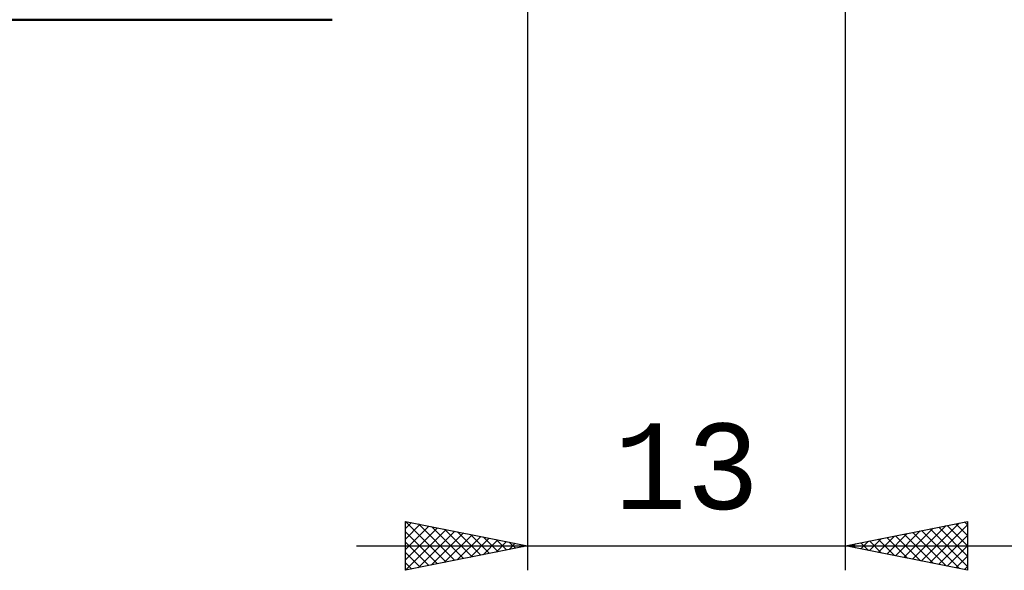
# Model space of a CAD drawing. Header units: millimetres. Extents: x -53 to 71, y -37 to 40.
# Tile 2 of 6: x -13 to 28, y -26 to -3. Entities that reach past the tile are written whole.
import ezdxf
from ezdxf.enums import TextEntityAlignment as Align

# ---------------------------------------------------------------- set-up
doc = ezdxf.new("R2010")
doc.units = ezdxf.units.MM
doc.header["$LTSCALE"] = 4.55
doc.layers.add('2', color=7, linetype='CONTINUOUS')
doc.layers.add('SK1', color=4, linetype='CONTINUOUS')
doc.styles.get("Standard").update_dxf_attribs({"font": 'Monospac821 BT'})

msp = doc.modelspace()

# ---------------------------------------------------------------- linework, layer by layer
at = {"layer": '2', "color": 7, "linetype": 'CONTINUOUS', "lineweight": 25}
for p, q in [((21, -25.5), (21, 0.5)), ((8, -2.5), (8, -25.5)), ((3, -25.5), (3, -23.5)), ((3, -23.5), (8, -24.5)), ((3, -23.799), (3.25, -23.55)), ((3, -24.224), (3.603, -23.621)), ((3, -24.648), (3.957, -23.691)), ((3, -25.072), (4.31, -23.762)), ((3.003, -23.501), (4.669, -25.166)), ((3.534, -23.607), (5.023, -25.095)), ((4.064, -23.713), (5.376, -25.025)), ((21, -24.5), (26, -23.5)), ((23.749, -25.05), (25.123, -23.675)), ((24.103, -25.121), (25.654, -23.569)), ((24.456, -25.191), (26, -23.647)), ((24.815, -23.737), (26, -24.922)), ((25.168, -23.666), (26, -24.498)), ((25.522, -23.596), (26, -24.074)), ((25.875, -23.525), (26, -23.649)), ((26, -23.5), (26, -25.5)), ((3, -25.497), (4.664, -23.833)), ((3, -23.922), (4.315, -25.237)), ((3.526, -25.395), (5.017, -23.903)), ((4.056, -25.289), (5.371, -23.974)), ((4.587, -25.183), (5.724, -24.045)), ((4.594, -23.819), (5.73, -24.954)), ((5.117, -25.077), (6.078, -24.116)), ((5.125, -23.925), (6.083, -24.883)), ((5.655, -24.031), (6.437, -24.813)), ((6.185, -24.137), (6.79, -24.742)), ((22.335, -24.767), (23.002, -24.1)), ((22.688, -24.838), (23.532, -23.994)), ((22.693, -24.161), (23.54, -25.008)), ((23.042, -24.908), (24.063, -23.887)), ((23.047, -24.091), (24.071, -25.114)), ((23.395, -24.979), (24.593, -23.781)), ((23.401, -24.02), (24.601, -25.22)), ((23.754, -23.949), (25.131, -25.326)), ((24.108, -23.878), (25.662, -25.432)), ((24.461, -23.808), (26, -25.346)), ((24.81, -25.262), (26, -24.072)), ((1, -24.5), (28, -24.5)), ((3, -24.346), (3.962, -25.308)), ((8, -24.5), (3, -25.5)), ((5.647, -24.971), (6.432, -24.186)), ((6.178, -24.864), (6.785, -24.257)), ((6.708, -24.758), (7.139, -24.328)), ((6.716, -24.243), (7.144, -24.671)), ((7.238, -24.652), (7.492, -24.398)), ((7.246, -24.349), (7.497, -24.601)), ((7.769, -24.546), (7.846, -24.469)), ((7.776, -24.455), (7.851, -24.53)), ((26, -25.5), (21, -24.5)), ((21.274, -24.555), (21.411, -24.418)), ((21.279, -24.444), (21.419, -24.584)), ((21.628, -24.626), (21.941, -24.312)), ((21.633, -24.373), (21.949, -24.69)), ((21.981, -24.696), (22.472, -24.206)), ((21.986, -24.303), (22.48, -24.796)), ((22.34, -24.232), (23.01, -24.902)), ((25.163, -25.333), (26, -24.496)), ((3, -24.77), (3.608, -25.378)), ((25.517, -25.403), (26, -24.92)), ((3, -25.194), (3.255, -25.449)), ((25.87, -25.474), (26, -25.344))]:
    msp.add_line(p, q, dxfattribs=at)
at = {"layer": 'SK1', "color": 4, "linetype": 'CONTINUOUS', "lineweight": 50}
msp.add_line((-35.2, -3), (0, -3), dxfattribs=at)

# ---------------------------------------------------------------- texts
at = {"layer": '2', "color": 7, "linetype": 'CONTINUOUS', "lineweight": 25}
msp.add_text('13', height=3.5, dxfattribs=at).set_placement((14.5, -23), align=Align.CENTER)

doc.saveas('drawing.dxf')
